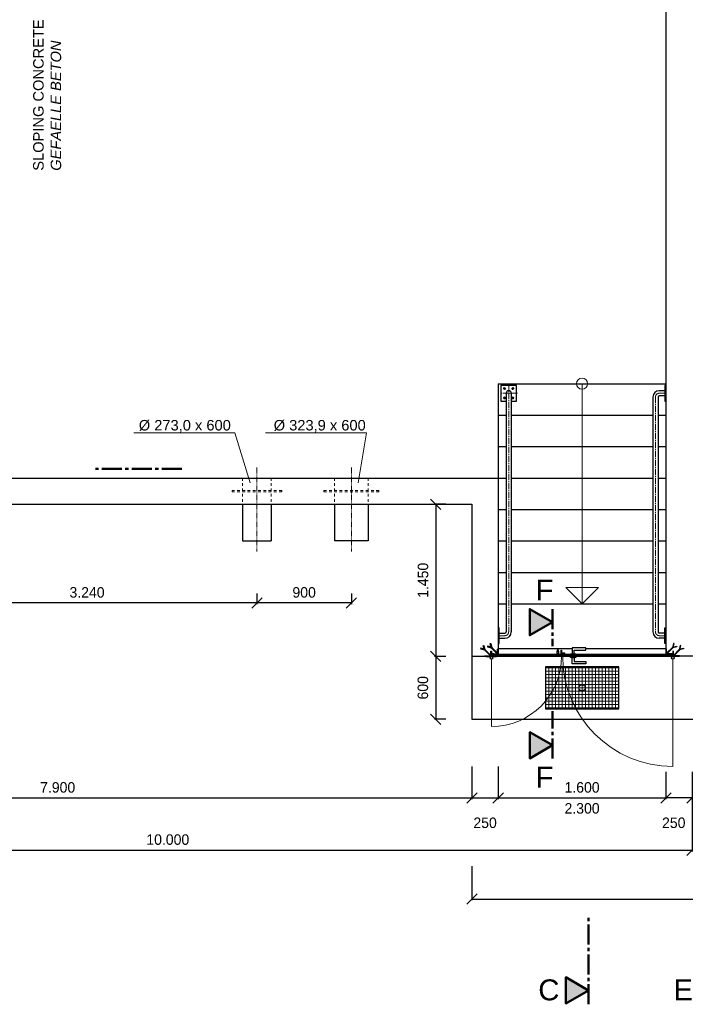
# Model space of a CAD drawing. Header units: millimetres. Extents: x -2065 to 128713, y -54195 to 32418.
# Tile 43 of 61: x 73336 to 79682, y -54195 to -44805. Entities that reach past the tile are written whole.
import ezdxf

# ---------------------------------------------------------------- set-up
doc = ezdxf.new("R2010")
doc.units = ezdxf.units.MM
doc.linetypes.add('JIS_02_1.0', pattern=[2, 1, -1])
doc.linetypes.add('MITTE2', pattern=[28.575, 19.05, -3.175, 3.175, -3.175])
doc.layers.add('Bemaßung', color=7, linetype='Continuous', lineweight=9)
for name, color, linetype in [('Beschriftung', 7, 'Continuous'), ('P-MU150AUSL', 7, 'Continuous'), ('P-MU200AUSL', 7, 'Continuous'), ('POL_Bema', 7, 'Continuous')]:
    doc.layers.add(name, color=color, linetype=linetype)
doc.styles.add('LBB3.5M1000', font='isocp.shx', dxfattribs={"height": 3.5})
doc.dimstyles.new('DIN', dxfattribs={"dimtxt": 2.5, "dimasz": 2.5, "dimexe": 1.25, "dimexo": 0.625, "dimtad": 1, "dimtih": 1, "dimdec": 4, "dimdsep": 46, "dimlunit": 6, "dimtxsty": 'Standard', "dimcen": 2.5, "dimadec": 0, "dimazin": 0, "dimtfac": 1, "dimtdec": 4, "dimtmove": 0, "dimatfit": 3, "dimfxl": 0, "dimtvp": 1, "dimtolj": 1, "dimtzin": 0, "dimarcsym": 0})
pattern_1 = [(315, (80493.7387, -46399.544), (2.245064, 2.245064), [])]
pattern_2 = [(45, (80493.7387, -46399.544), (-2.245064, 2.245064), [])]
pattern_3 = [(135, (63026.2841, -50191.8447), (-1.12253202, -1.12253202), [])]
pattern_4 = [(135, (66847.509, -49426.8512), (-2.245064, -2.245064), [])]

# ---------------------------------------------------------------- blocks, each defined once
blk = doc.blocks.new('_Oblique')
at = {"layer": 'POL_Bema', "color": 0, "lineweight": -2}
blk.add_line((-0.5, -0.5), (0.5, 0.5), dxfattribs=at)
blk = doc.blocks.new('*D428')
at = {"layer": 'Bemaßung', "color": 0, "lineweight": -2, "transparency": 16777216}
for p, q in [((72357.5, -50276.9), (72357.5, -50380)), ((75597.5, -50276.9), (75597.5, -50380)), ((75597.5, -50367.5), (72357.5, -50367.5))]:
    blk.add_line(p, q, dxfattribs=at)
at = {"layer": 'DEFPOINTS', "color": 0, "transparency": 16777216}
for p in [(72357.5, -49426.9), (75597.5, -49426.9), (72357.5, -50367.5)]:
    blk.add_point(p, dxfattribs=at)
at = {"layer": 'Bemaßung', "color": 0, "lineweight": -2, "transparency": 16777216, "xscale": 100, "yscale": 100, "zscale": 100, "rotation": 180}
blk.add_blockref('_Oblique', (72357.5, -50367.5), dxfattribs=at)
at = {"layer": 'Bemaßung', "color": 0, "lineweight": -2, "transparency": 16777216, "xscale": 100, "yscale": 100, "zscale": 100}
blk.add_blockref('_Oblique', (75597.5, -50367.5), dxfattribs=at)
at = {"layer": 'Bemaßung', "color": 0, "transparency": 16777216, "insert": (73977.5, -50267.5), "char_height": 100, "attachment_point": 5}
blk.add_mtext('\\A1;3.240', dxfattribs=at)
blk = doc.blocks.new('*D429')
at = {"layer": 'Bemaßung', "color": 0, "lineweight": -2, "transparency": 16777216}
for p, q in [((75597.5, -50276.9), (75597.5, -50380)), ((76497.5, -50276.9), (76497.5, -50380)), ((76497.5, -50367.5), (75597.5, -50367.5))]:
    blk.add_line(p, q, dxfattribs=at)
at = {"layer": 'DEFPOINTS', "color": 0, "transparency": 16777216}
for p in [(75597.5, -49426.9), (76497.5, -49426.9), (75597.5, -50367.5)]:
    blk.add_point(p, dxfattribs=at)
at = {"layer": 'Bemaßung', "color": 0, "lineweight": -2, "transparency": 16777216, "xscale": 100, "yscale": 100, "zscale": 100, "rotation": 180}
blk.add_blockref('_Oblique', (75597.5, -50367.5), dxfattribs=at)
at = {"layer": 'Bemaßung', "color": 0, "lineweight": -2, "transparency": 16777216, "xscale": 100, "yscale": 100, "zscale": 100}
blk.add_blockref('_Oblique', (76497.5, -50367.5), dxfattribs=at)
at = {"layer": 'Bemaßung', "color": 0, "transparency": 16777216, "insert": (76047.5, -50267.5), "char_height": 100, "attachment_point": 5}
blk.add_mtext('\\A1;900', dxfattribs=at)
blk = doc.blocks.new('*D473')
at = {"layer": 'Bemaßung', "color": 0, "lineweight": -2, "transparency": 16777216}
for p, q in [((69747.5, -51926.9), (69747.5, -52239.8)), ((77647.5, -51926.9), (77647.5, -52239.8)), ((69747.5, -52227.3), (77647.5, -52227.3))]:
    blk.add_line(p, q, dxfattribs=at)
at = {"layer": 'DEFPOINTS', "color": 0, "transparency": 16777216}
for p in [(69747.5, -49426.9), (77647.5, -49426.9), (77647.5, -52227.3)]:
    blk.add_point(p, dxfattribs=at)
at = {"layer": 'Bemaßung', "color": 0, "lineweight": -2, "transparency": 16777216, "xscale": 100, "yscale": 100, "zscale": 100, "rotation": 180}
blk.add_blockref('_Oblique', (69747.5, -52227.3), dxfattribs=at)
at = {"layer": 'Bemaßung', "color": 0, "lineweight": -2, "transparency": 16777216, "xscale": 100, "yscale": 100, "zscale": 100}
blk.add_blockref('_Oblique', (77647.5, -52227.3), dxfattribs=at)
at = {"layer": 'Bemaßung', "color": 0, "transparency": 16777216, "insert": (73697.5, -52127.3), "char_height": 100, "attachment_point": 5}
blk.add_mtext('\\A1;7.900', dxfattribs=at)
blk = doc.blocks.new('*D443')
at = {"layer": 'Bemaßung', "color": 0, "lineweight": -2, "transparency": 16777216}
for p, q in [((77647.5, -51926.9), (77647.5, -52239.8)), ((77897.5, -51926.9), (77897.5, -52239.8)), ((77647.5, -52227.3), (77897.5, -52227.3))]:
    blk.add_line(p, q, dxfattribs=at)
at = {"layer": 'DEFPOINTS', "color": 0, "transparency": 16777216}
for p in [(77647.5, -49426.9), (77897.5, -49426.9), (77897.5, -52227.3)]:
    blk.add_point(p, dxfattribs=at)
at = {"layer": 'Bemaßung', "color": 0, "lineweight": -2, "transparency": 16777216, "xscale": 100, "yscale": 100, "zscale": 100, "rotation": 180}
blk.add_blockref('_Oblique', (77647.5, -52227.3), dxfattribs=at)
at = {"layer": 'Bemaßung', "color": 0, "lineweight": -2, "transparency": 16777216, "xscale": 100, "yscale": 100, "zscale": 100}
blk.add_blockref('_Oblique', (77897.5, -52227.3), dxfattribs=at)
at = {"layer": 'Bemaßung', "color": 0, "transparency": 16777216, "insert": (77772.5, -52464.8), "char_height": 100, "attachment_point": 5}
blk.add_mtext('\\A1;250', dxfattribs=at)
blk = doc.blocks.new('*D444')
at = {"layer": 'Bemaßung', "color": 0, "lineweight": -2, "transparency": 16777216}
for p, q in [((77897.5, -51976.9), (77897.5, -52239.8)), ((79497.5, -51976.9), (79497.5, -52239.8)), ((77897.5, -52227.3), (79497.5, -52227.3))]:
    blk.add_line(p, q, dxfattribs=at)
at = {"layer": 'DEFPOINTS', "color": 0, "transparency": 16777216}
for p in [(77897.5, -50876.9), (79497.5, -50876.9), (79497.5, -52227.3)]:
    blk.add_point(p, dxfattribs=at)
at = {"layer": 'Bemaßung', "color": 0, "lineweight": -2, "transparency": 16777216, "xscale": 100, "yscale": 100, "zscale": 100, "rotation": 180}
blk.add_blockref('_Oblique', (77897.5, -52227.3), dxfattribs=at)
at = {"layer": 'Bemaßung', "color": 0, "lineweight": -2, "transparency": 16777216, "xscale": 100, "yscale": 100, "zscale": 100}
blk.add_blockref('_Oblique', (79497.5, -52227.3), dxfattribs=at)
at = {"layer": 'Bemaßung', "color": 0, "transparency": 16777216, "char_height": 100, "attachment_point": 5}
for s, insert in [('\\A1;1.600', (78697.5, -52127.3)), ('\\A1;2.300', (78697.5, -52327.3))]:
    blk.add_mtext(s, dxfattribs=dict(at, insert=insert))
blk = doc.blocks.new('*D445')
at = {"layer": 'Bemaßung', "color": 0, "lineweight": -2, "transparency": 16777216}
for p, q in [((79497.5, -51976.9), (79497.5, -52239.8)), ((79747.5, -51976.9), (79747.5, -52239.8)), ((79747.5, -52227.3), (79497.5, -52227.3))]:
    blk.add_line(p, q, dxfattribs=at)
at = {"layer": 'DEFPOINTS', "color": 0, "transparency": 16777216}
for p in [(79497.5, -50876.9), (79747.5, -50876.9), (79497.5, -52227.3)]:
    blk.add_point(p, dxfattribs=at)
at = {"layer": 'Bemaßung', "color": 0, "lineweight": -2, "transparency": 16777216, "xscale": 100, "yscale": 100, "zscale": 100, "rotation": 180}
blk.add_blockref('_Oblique', (79497.5, -52227.3), dxfattribs=at)
at = {"layer": 'Bemaßung', "color": 0, "lineweight": -2, "transparency": 16777216, "xscale": 100, "yscale": 100, "zscale": 100}
blk.add_blockref('_Oblique', (79747.5, -52227.3), dxfattribs=at)
at = {"layer": 'Bemaßung', "color": 0, "transparency": 16777216, "insert": (79571.5, -52464.8), "char_height": 100, "attachment_point": 5}
blk.add_mtext('\\A1;250', dxfattribs=at)
blk = doc.blocks.new('*D446')
at = {"layer": 'Bemaßung', "color": 0, "lineweight": -2, "transparency": 16777216}
for p, q in [((69747.5, -50626.9), (69747.5, -52737.5)), ((79747.5, -52076.9), (79747.5, -52737.5)), ((69747.5, -52725), (79747.5, -52725))]:
    blk.add_line(p, q, dxfattribs=at)
at = {"layer": 'DEFPOINTS', "color": 0, "transparency": 16777216}
for p in [(69747.5, -49426.9), (79747.5, -50876.9), (79747.5, -52725)]:
    blk.add_point(p, dxfattribs=at)
at = {"layer": 'Bemaßung', "color": 0, "lineweight": -2, "transparency": 16777216, "xscale": 100, "yscale": 100, "zscale": 100, "rotation": 180}
blk.add_blockref('_Oblique', (69747.5, -52725), dxfattribs=at)
at = {"layer": 'Bemaßung', "color": 0, "lineweight": -2, "transparency": 16777216, "xscale": 100, "yscale": 100, "zscale": 100}
blk.add_blockref('_Oblique', (79747.5, -52725), dxfattribs=at)
at = {"layer": 'Bemaßung', "color": 0, "transparency": 16777216, "insert": (74747.5, -52625), "char_height": 100, "attachment_point": 5}
blk.add_mtext('\\A1;10.000', dxfattribs=at)
blk = doc.blocks.new('*D458')
at = {"layer": 'Bemaßung', "color": 0, "lineweight": -2, "transparency": 16777216}
for p, q in [((77647.5, -52876.9), (77647.5, -53203.7)), ((84997.5, -52876.9), (84997.5, -53203.7)), ((77647.5, -53191.2), (84997.5, -53191.2))]:
    blk.add_line(p, q, dxfattribs=at)
at = {"layer": 'DEFPOINTS', "color": 0, "transparency": 16777216}
for p in [(77647.5, -51176.9), (84997.5, -51176.9), (84997.5, -53191.2)]:
    blk.add_point(p, dxfattribs=at)
at = {"layer": 'Bemaßung', "color": 0, "lineweight": -2, "transparency": 16777216, "xscale": 100, "yscale": 100, "zscale": 100, "rotation": 180}
blk.add_blockref('_Oblique', (77647.5, -53191.2), dxfattribs=at)
at = {"layer": 'Bemaßung', "color": 0, "lineweight": -2, "transparency": 16777216, "xscale": 100, "yscale": 100, "zscale": 100}
blk.add_blockref('_Oblique', (84997.5, -53191.2), dxfattribs=at)
at = {"layer": 'Bemaßung', "color": 0, "transparency": 16777216, "insert": (81322.5, -53091.2), "char_height": 100, "attachment_point": 5}
blk.add_mtext('\\A1;7.350', dxfattribs=at)
blk = doc.blocks.new('*D477')
at = {"layer": 'Bemaßung', "color": 0, "lineweight": -2, "transparency": 16777216}
for p, q in [((77397.5, -50876.9), (77289.7, -50876.9)), ((77302.2, -50876.9), (77302.2, -51476.9)), ((77397.5, -51476.9), (77289.7, -51476.9))]:
    blk.add_line(p, q, dxfattribs=at)
at = {"layer": 'DEFPOINTS', "color": 0, "transparency": 16777216}
for p in [(77647.5, -50876.9), (77302.2, -51476.9), (77647.5, -51476.9)]:
    blk.add_point(p, dxfattribs=at)
at = {"layer": 'Bemaßung', "color": 0, "lineweight": -2, "transparency": 16777216, "xscale": 100, "yscale": 100, "zscale": 100}
for p, rotation in [((77302.2, -50876.9), 90), ((77302.2, -51476.9), 270)]:
    blk.add_blockref('_Oblique', p, dxfattribs=dict(at, rotation=rotation))
at = {"layer": 'Bemaßung', "color": 0, "transparency": 16777216, "insert": (77180, -51176.9), "char_height": 100, "attachment_point": 5, "rotation": 90}
blk.add_mtext('\\A1;600', dxfattribs=at)
blk = doc.blocks.new('*D478')
at = {"layer": 'Bemaßung', "color": 0, "lineweight": -2, "transparency": 16777216}
for p, q in [((77397.5, -49426.9), (77289.7, -49426.9)), ((77302.2, -49426.9), (77302.2, -50876.9)), ((77397.5, -50876.9), (77289.7, -50876.9))]:
    blk.add_line(p, q, dxfattribs=at)
at = {"layer": 'DEFPOINTS', "color": 0, "transparency": 16777216}
for p in [(77647.5, -49426.9), (77302.2, -50876.9), (77647.5, -50876.9)]:
    blk.add_point(p, dxfattribs=at)
at = {"layer": 'Bemaßung', "color": 0, "lineweight": -2, "transparency": 16777216, "xscale": 100, "yscale": 100, "zscale": 100}
for p, rotation in [((77302.2, -49426.9), 90), ((77302.2, -50876.9), 270)]:
    blk.add_blockref('_Oblique', p, dxfattribs=dict(at, rotation=rotation))
at = {"layer": 'Bemaßung', "color": 0, "transparency": 16777216, "insert": (77181.4, -50151.9), "char_height": 100, "attachment_point": 5, "rotation": 90}
blk.add_mtext('\\A1;1.450', dxfattribs=at)

msp = doc.modelspace()

# ---------------------------------------------------------------- hatches: boundary and pattern name
h = msp.add_hatch(color=256)
h.dxf.hatch_style = 1
h.paths.add_polyline_path([(78414.86266, -50550.72094), (78198.45808, -50425.7797), (78198.45808, -50675.66219)])
at = {"lineweight": 5}
h = msp.add_hatch(dxfattribs=at)
h.set_pattern_fill('ANSI31', color=256, angle=-90)
h.set_pattern_definition(pattern_1)
edge = h.paths.add_edge_path()
edge.add_line((77832.50897, -50826.85122), (77832.50897, -50876.85122))
edge.add_line((77832.50897, -50876.85122), (77767.50897, -50876.85122))
edge.add_line((77767.50897, -50876.85122), (77767.50897, -50874.35122))
edge.add_arc((77770.00897, -50874.35122), 2.5, -270, -180, ccw=False)
edge.add_line((77770.00897, -50871.85122), (77822.50897, -50871.85122))
edge.add_arc((77822.50897, -50866.85122), 5, -90, 0)
edge.add_line((77827.50897, -50866.85122), (77827.50897, -50829.35122))
edge.add_arc((77830.00897, -50829.35122), 2.5, -270, -180, ccw=False)
edge.add_line((77830.00897, -50826.85122), (77832.50897, -50826.85122))
h = msp.add_hatch(dxfattribs=at)
h.set_pattern_fill('ANSI31', color=256)
h.set_pattern_definition(pattern_2)
edge = h.paths.add_edge_path()
edge.add_line((77897.50897, -50806.85122), (77897.50897, -50856.85122))
edge.add_line((77897.50897, -50856.85122), (77832.50897, -50856.85122))
edge.add_line((77832.50897, -50856.85122), (77832.50897, -50854.35122))
edge.add_arc((77835.00897, -50854.35122), 2.5, -270, -180, ccw=False)
edge.add_line((77835.00897, -50851.85122), (77887.50897, -50851.85122))
edge.add_arc((77887.50897, -50846.85122), 5, -90, 0)
edge.add_line((77892.50897, -50846.85122), (77892.50897, -50809.35122))
edge.add_arc((77895.00897, -50809.35122), 2.5, -270, -180, ccw=False)
edge.add_line((77895.00897, -50806.85122), (77897.50897, -50806.85122))
h = msp.add_hatch(dxfattribs=at)
h.set_pattern_fill('ANSI31', color=256, scale=0.5, angle=90)
h.set_pattern_definition(pattern_3)
h.paths.add_polyline_path([(77832.50897, -50862.85122), (77852.50897, -50862.85122), (77852.50897, -50860.85122), (77832.50897, -50860.85122)])
h = msp.add_hatch(dxfattribs=at)
h.set_pattern_fill('ANSI31', color=256, angle=90)
h.set_pattern_definition(pattern_4)
h.paths.add_polyline_path([(78502.50897, -50866.85122), (77842.50897, -50866.85122), (77842.50897, -50876.85122), (78502.50897, -50876.85122)])
h = msp.add_hatch(dxfattribs=at)
h.set_pattern_fill('ANSI31', color=256)
h.set_pattern_definition([(45, (66847.509, -49426.8512), (-2.245064, 2.245064), [])])
edge = h.paths.add_edge_path()
edge.add_line((78502.50897, -50816.85122), (78502.50897, -50866.85122))
edge.add_line((78502.50897, -50866.85122), (78437.50897, -50866.85122))
edge.add_line((78437.50897, -50866.85122), (78437.50897, -50864.35122))
edge.add_arc((78440.00897, -50864.35122), 2.5, -270, -180, ccw=False)
edge.add_line((78440.00897, -50861.85122), (78492.50897, -50861.85122))
edge.add_arc((78492.50897, -50856.85122), 5, -90, 0)
edge.add_line((78497.50897, -50856.85122), (78497.50897, -50819.35122))
edge.add_arc((78500.00897, -50819.35122), 2.5, -270, -180, ccw=False)
edge.add_line((78500.00897, -50816.85122), (78502.50897, -50816.85122))
h = msp.add_hatch(dxfattribs=at)
h.set_pattern_fill('ANSI31', color=256, angle=90)
h.set_pattern_definition(pattern_4)
h.paths.add_polyline_path([(78461.25897, -50826.85122), (78471.25897, -50826.85122), (78471.25897, -50816.85122), (78461.25897, -50816.85122)])
h = msp.add_hatch(dxfattribs=at)
h.set_pattern_fill('ANSI31', color=256, angle=90)
h.set_pattern_definition(pattern_4)
h.paths.add_polyline_path([(78502.50897, -50856.85122), (78532.50897, -50856.85122), (78532.50897, -50846.85122), (78502.50897, -50846.85122)])
h = msp.add_hatch(dxfattribs=at)
h.set_pattern_fill('ANSI31', color=256, scale=0.5, angle=90)
h.set_pattern_definition([(135, (63696.2841, -50191.8447), (-1.12253202, -1.12253202), [])])
h.paths.add_polyline_path([(78502.50897, -50862.85122), (78522.50897, -50862.85122), (78522.50897, -50860.85122), (78502.50897, -50860.85122)])
h = msp.add_hatch(dxfattribs=at)
h.set_pattern_fill('ANSI31', color=256)
h.set_pattern_definition([(45, (62951.284, -50191.8447), (-2.245064, 2.245064), [])])
h.paths.add_polyline_path([(78512.50897, -50876.85122), (79552.50897, -50876.85122), (79552.50897, -50866.85122), (78512.50897, -50866.85122)])
h = msp.add_hatch(dxfattribs=at)
h.set_pattern_fill('ANSI31', color=256)
h.set_pattern_definition(pattern_2)
edge = h.paths.add_edge_path()
edge.add_line((79497.50897, -50806.85122), (79497.50897, -50856.85122))
edge.add_line((79497.50897, -50856.85122), (79562.50897, -50856.85122))
edge.add_line((79562.50897, -50856.85122), (79562.50897, -50854.35122))
edge.add_arc((79560.00897, -50854.35122), 2.5, 720, 810)
edge.add_line((79560.00897, -50851.85122), (79507.50897, -50851.85122))
edge.add_arc((79507.50897, -50846.85122), 5, 540, 630, ccw=False)
edge.add_line((79502.50897, -50846.85122), (79502.50897, -50809.35122))
edge.add_arc((79500.00897, -50809.35122), 2.5, 720, 810)
edge.add_line((79500.00897, -50806.85122), (79497.50897, -50806.85122))
h = msp.add_hatch(dxfattribs=at)
h.set_pattern_fill('ANSI31', color=256, scale=0.5, angle=90)
h.set_pattern_definition(pattern_3)
h.paths.add_polyline_path([(79562.50897, -50862.85122), (79542.50897, -50862.85122), (79542.50897, -50860.85122), (79562.50897, -50860.85122)])
h = msp.add_hatch(dxfattribs=at)
h.set_pattern_fill('ANSI31', color=256, angle=-90)
h.set_pattern_definition(pattern_1)
edge = h.paths.add_edge_path()
edge.add_line((79562.50897, -50826.85122), (79562.50897, -50876.85122))
edge.add_line((79562.50897, -50876.85122), (79627.50897, -50876.85122))
edge.add_line((79627.50897, -50876.85122), (79627.50897, -50874.35122))
edge.add_arc((79625.00897, -50874.35122), 2.5, 720, 810)
edge.add_line((79625.00897, -50871.85122), (79572.50897, -50871.85122))
edge.add_arc((79572.50897, -50866.85122), 5, 540, 630, ccw=False)
edge.add_line((79567.50897, -50866.85122), (79567.50897, -50829.35122))
edge.add_arc((79565.00897, -50829.35122), 2.5, 720, 810)
edge.add_line((79565.00897, -50826.85122), (79562.50897, -50826.85122))
at = {"lineweight": 13}
h = msp.add_hatch(dxfattribs=at)
h.set_pattern_fill('ANSI37', color=256, scale=10, angle=45)
h.set_pattern_definition([(90, (78697.51, -51176.85), (-31.75, 5e-15), []), (180, (78697.51, -51176.85), (-5e-15, -31.75), [])])
h.paths.add_polyline_path([(78347.50897, -51376.85122), (79047.50897, -51376.85122), (79047.50897, -50976.85122), (78347.50897, -50976.85122)])
h = msp.add_hatch(color=256)
h.dxf.hatch_style = 1
h.paths.add_polyline_path([(78414.86266, -51725.03474), (78198.45808, -51849.97599), (78198.45808, -51600.09349)])
h = msp.add_hatch(color=256)
h.dxf.hatch_style = 1
h.paths.add_polyline_path([(78758.79504, -54062.47458), (78542.39046, -54187.41583), (78542.39046, -53937.53334)])

# ---------------------------------------------------------------- linework, layer by layer
for p, q in [((79497.50897, -38926.85122), (79497.50897, -50856.85122)), ((77897.50897, -48276.85122), (77897.50897, -50856.85122)), ((77897.50897, -48276.85122), (79497.50897, -48276.85122)), ((79487.50897, -48343.37122), (79433.73397, -48343.37122)), ((77973.35897, -48367.52122), (77973.35897, -50643.57622)), ((78021.6589, -48367.52122), (78021.6589, -50643.57622)), ((79373.35904, -48403.74615), (79373.35904, -50643.57622)), ((79421.65888, -48403.74618), (79421.65897, -50643.57622)), ((79487.50897, -48391.67115), (79433.73397, -48391.67115)), ((77897.50897, -48576.85122), (77973.35897, -48576.85122)), ((78021.6589, -48576.85122), (79373.35904, -48576.85122)), ((79421.65889, -48576.85122), (79497.50897, -48576.85122)), ((77897.50897, -48876.85122), (77973.35897, -48876.85122)), ((78021.6589, -48876.85122), (79373.35904, -48876.85122)), ((79421.6589, -48876.85122), (79497.50897, -48876.85122)), ((69997.50897, -49176.85122), (77897.50897, -49176.85122)), ((77897.50897, -49176.85122), (77973.35897, -49176.85122)), ((78021.6589, -49176.85122), (79373.35904, -49176.85122)), ((79421.65891, -49176.85122), (79497.50897, -49176.85122)), ((69747.50897, -49426.85122), (77647.50897, -49426.85122)), ((77647.50897, -49426.85122), (77647.50897, -50876.85122)), ((77897.50897, -49476.85122), (77973.35897, -49476.85122)), ((78021.6589, -49476.85122), (79373.35904, -49476.85122)), ((79421.65893, -49476.85122), (79497.50897, -49476.85122)), ((77897.50897, -49776.85122), (77973.35897, -49776.85122)), ((78021.6589, -49776.85122), (79373.35904, -49776.85122)), ((79421.65894, -49776.85122), (79497.50897, -49776.85122)), ((77897.50897, -50076.85122), (77973.35897, -50076.85122)), ((78021.6589, -50076.85122), (79373.35904, -50076.85122)), ((79421.65895, -50076.85122), (79497.50897, -50076.85122)), ((77897.50897, -50376.85122), (77973.35897, -50376.85122)), ((78021.6589, -50376.85122), (79373.35904, -50376.85122)), ((79421.65896, -50376.85122), (79497.50897, -50376.85122)), ((77907.50897, -50655.65122), (77961.28397, -50655.65122)), ((77907.50897, -50703.95115), (77961.28397, -50703.95115)), ((79487.50897, -50655.65122), (79433.73397, -50655.65122)), ((79487.50897, -50703.95115), (79433.73397, -50703.95115)), ((77647.50897, -50876.85122), (77897.50897, -50876.85122)), ((77647.50897, -50876.85122), (77647.50897, -51476.85122)), ((78602.50897, -50806.85122), (77897.50897, -50806.85122)), ((77897.50897, -50856.85122), (78460.25897, -50856.85122)), ((77897.50897, -50876.85122), (79497.50897, -50876.85122)), ((78460.25897, -50848.85122), (78460.25897, -50861.85122)), ((78460.25897, -50848.85122), (78472.25897, -50848.85122)), ((78461.25897, -50848.85122), (78461.25897, -50826.85122)), ((78461.25897, -50849.85122), (78461.25897, -50861.85122)), ((78471.25897, -50826.85122), (78471.25897, -50848.85122)), ((78471.25897, -50849.85122), (78471.25897, -50861.85122)), ((78472.25897, -50848.85122), (78472.25897, -50861.85122)), ((78472.25897, -50856.85122), (78497.50897, -50856.85122)), ((78532.50897, -50856.85122), (78587.50897, -50856.85122)), ((78602.50897, -50856.85122), (79497.50897, -50856.85122)), ((79497.50897, -50806.85122), (78732.50897, -50806.85122)), ((84997.50897, -50876.85122), (79627.50897, -50876.85122)), ((77647.50897, -51476.85122), (82102.50897, -51476.85122))]:
    msp.add_line(p, q)
at = {"linetype": 'MITTE2', "lineweight": 18, "ltscale": 3}
for p, q in [((77997.50897, -48281.83146), (77997.5089, -50643.57622)), ((78083.19873, -48367.52122), (77911.81921, -48367.52122)), ((79397.50904, -48403.74615), (79397.50904, -50643.57622)), ((79487.50897, -48367.52122), (79433.73397, -48367.52122)), ((75597.50897, -49076.85122), (75597.50897, -49876.85122)), ((76497.50897, -49076.85122), (76497.50897, -49876.85122)), ((77907.50897, -50679.80115), (77961.28397, -50679.80115)), ((79487.50897, -50679.80115), (79433.73397, -50679.80115))]:
    msp.add_line(p, q, dxfattribs=at)
at = {"color": 251, "lineweight": 5}
for p, q in [((78697.50897, -48276.85122), (78697.50897, -50376.85122)), ((78697.50897, -50376.85122), (78542.4599, -50221.80215)), ((78542.4599, -50221.80215), (78697.50897, -50221.80215)), ((78697.50897, -50376.85122), (78852.55804, -50221.80215)), ((78852.55804, -50221.80215), (78697.50897, -50221.80215)), ((77832.50897, -50903.85122), (77832.50897, -51546.85122)), ((79562.50897, -50903.85122), (79562.50897, -51926.85122))]:
    msp.add_line(p, q, dxfattribs=at)
at = {"linetype": 'MITTE2', "lineweight": 50, "ltscale": 10}
for p, q in [((74882.20434, -49087.7034), (74026.4959, -49087.7034)), ((78414.86266, -50425.7797), (78414.86266, -50780.05799)), ((78414.86266, -51849.97599), (78414.86266, -51398.42752)), ((78758.79504, -54195.49965), (78758.79504, -53339.79122))]:
    msp.add_line(p, q, dxfattribs=at)
at = {"linetype": 'JIS_02_1.0', "lineweight": 18, "ltscale": 25}
for p, q in [((75461.00897, -49176.85122), (75461.00897, -49426.85122)), ((75734.00897, -49176.85122), (75734.00897, -49426.85122)), ((76335.55897, -49176.85122), (76335.55897, -49426.85122)), ((76659.45897, -49176.85122), (76659.45897, -49426.85122)), ((75834.00897, -49296.85122), (75361.00897, -49296.85122)), ((75361.00897, -49306.85122), (75361.00897, -49296.85122)), ((75834.00897, -49306.85122), (75834.00897, -49296.85122)), ((76235.55897, -49296.85122), (76759.45897, -49296.85122)), ((76235.55897, -49296.85122), (76235.55897, -49306.85122)), ((76759.45897, -49296.85122), (76759.45897, -49306.85122)), ((75834.00897, -49306.85122), (75361.00897, -49306.85122)), ((76235.55897, -49306.85122), (76759.45897, -49306.85122))]:
    msp.add_line(p, q, dxfattribs=at)
at = {"lineweight": 50}
for p, q in [((77842.50897, -50862.9086), (77852.50897, -50862.9086)), ((77852.50897, -50860.70612), (77852.50897, -50856.91351)), ((78512.50897, -50862.9086), (78522.50897, -50862.9086)), ((78522.50897, -50860.70612), (78522.50897, -50856.91351)), ((79542.50897, -50860.70612), (79542.50897, -50856.91351)), ((79552.50897, -50862.9086), (79542.50897, -50862.9086))]:
    msp.add_line(p, q, dxfattribs=at)
for points in [[(78021.6589, -48442.52122), (78072.50897, -48442.52122), (78072.50897, -48292.52122), (77922.50897, -48292.52122), (77922.50897, -48442.52122), (77973.35897, -48442.52122)], [(77764.52622, -50808.86847), (77730.90828, -50799.86057), (77729.35537, -50805.65612), (77767.21594, -50815.80083)], [(77766.07913, -50814.66402), (77755.51832, -50775.25053), (77761.31387, -50773.69762), (77771.45858, -50811.55819)], [(77829.52622, -50788.86847), (77795.90828, -50779.86057), (77794.35537, -50785.65612), (77832.21594, -50795.80083)], [(77831.07913, -50794.66402), (77820.51832, -50755.25053), (77826.31387, -50753.69762), (77836.45858, -50791.55819)], [(77831.07913, -50794.66402), (77888.21608, -50851.80097), (77892.45872, -50847.55833), (77836.45858, -50791.55819)], [(78622.50897, -50796.85122), (78602.50897, -50796.85122), (78602.50897, -50856.85122), (78622.50897, -50856.85122), (78622.50897, -50816.85122), (78732.50897, -50816.85122), (78732.50897, -50796.85122), (78602.50897, -50796.85122), (78602.50897, -50816.85122)], [(79563.93881, -50794.66402), (79506.80186, -50851.80097), (79502.55922, -50847.55833), (79558.55936, -50791.55819)], [(79563.93881, -50794.66402), (79574.49963, -50755.25053), (79568.70407, -50753.69762), (79558.55936, -50791.55819)], [(79565.49173, -50788.86847), (79599.10966, -50779.86057), (79600.66258, -50785.65612), (79562.802, -50795.80083)], [(79628.93881, -50814.66402), (79639.49963, -50775.25053), (79633.70407, -50773.69762), (79623.55936, -50811.55819)], [(79630.49173, -50808.86847), (79664.10966, -50799.86057), (79665.66258, -50805.65612), (79627.802, -50815.80083)], [(77766.07913, -50814.66402), (77823.21608, -50871.80097), (77827.45872, -50867.55833), (77771.45858, -50811.55819)], [(78622.50897, -50946.85122), (78602.50897, -50946.85122), (78602.50897, -50886.85122), (78622.50897, -50886.85122), (78622.50897, -50926.85122), (78732.50897, -50926.85122), (78732.50897, -50946.85122), (78602.50897, -50946.85122), (78602.50897, -50926.85122)], [(79628.93881, -50814.66402), (79571.80186, -50871.80097), (79567.55922, -50867.55833), (79623.55936, -50811.55819)]]:
    msp.add_lwpolyline(points)
at = {"lineweight": 5}
for points in [[(77966.74658, -48322.52122), (77961.95897, -48314.8136), (77952.89017, -48314.52122), (77948.27137, -48322.52122), (77953.05897, -48330.22885), (77962.12777, -48330.52122)], [(78028.27137, -48322.52122), (78033.05897, -48314.8136), (78042.12777, -48314.52122), (78046.74658, -48322.52122), (78041.95897, -48330.22885), (78032.89017, -48330.52122)], [(77966.74658, -48412.52122), (77961.95897, -48420.22885), (77952.89017, -48420.52122), (77948.27137, -48412.52122), (77953.05897, -48404.8136), (77962.12777, -48404.52122)], [(78028.27137, -48412.52122), (78033.05897, -48420.22885), (78042.12777, -48420.52122), (78046.74658, -48412.52122), (78041.95897, -48404.8136), (78032.89017, -48404.52122)]]:
    msp.add_lwpolyline(points, close=True, dxfattribs=at)
for points in [[(79497.50897, -48292.52122), (79487.50897, -48292.52122), (79487.50897, -48442.52122), (79497.50897, -48442.52122)], [(77897.50897, -50754.80115), (77907.50897, -50754.80115), (77907.50897, -50604.80115), (77897.50897, -50604.80115)], [(79497.50897, -50754.80115), (79487.50897, -50754.80115), (79487.50897, -50604.80115), (79497.50897, -50604.80115)], [(77782.50897, -50878.85122), (77832.50897, -50878.85122), (77832.50897, -50876.85122), (77782.50897, -50876.85122)], [(77832.50897, -50862.85122), (77852.50897, -50862.85122), (77852.50897, -50860.85122), (77832.50897, -50860.85122)], [(77832.50897, -50878.85122), (77882.50897, -50878.85122), (77882.50897, -50876.85122), (77832.50897, -50876.85122)], [(78502.50897, -50866.85122), (77842.50897, -50866.85122), (77842.50897, -50876.85122), (78502.50897, -50876.85122)], [(78461.25897, -50826.85122), (78471.25897, -50826.85122), (78471.25897, -50816.85122), (78461.25897, -50816.85122)], [(78461.25897, -50859.85122), (78471.25897, -50859.85122), (78471.25897, -50849.85122), (78461.25897, -50849.85122)], [(78502.50897, -50856.85122), (78532.50897, -50856.85122), (78532.50897, -50846.85122), (78502.50897, -50846.85122)], [(78502.50897, -50862.85122), (78522.50897, -50862.85122), (78522.50897, -50860.85122), (78502.50897, -50860.85122)], [(78512.50897, -50876.85122), (79552.50897, -50876.85122), (79552.50897, -50866.85122), (78512.50897, -50866.85122)], [(78587.50897, -50866.85122), (78637.50897, -50866.85122), (78637.50897, -50856.85122), (78587.50897, -50856.85122)], [(78587.50897, -50876.85122), (78637.50897, -50876.85122), (78637.50897, -50886.85122), (78587.50897, -50886.85122)], [(79562.50897, -50878.85122), (79512.50897, -50878.85122), (79512.50897, -50876.85122), (79562.50897, -50876.85122)], [(79562.50897, -50862.85122), (79542.50897, -50862.85122), (79542.50897, -50860.85122), (79562.50897, -50860.85122)], [(79612.50897, -50878.85122), (79562.50897, -50878.85122), (79562.50897, -50876.85122), (79612.50897, -50876.85122)], [(78347.50897, -51376.85122), (79047.50897, -51376.85122), (79047.50897, -50976.85122), (78347.50897, -50976.85122)]]:
    msp.add_lwpolyline(points, close=True)
at = {"lineweight": 50}
for points in [[(78414.86266, -50550.72094), (78198.45808, -50425.7797), (78198.45808, -50675.66219)], [(78414.86266, -51725.03474), (78198.45808, -51849.97599), (78198.45808, -51600.09349)], [(78758.79504, -54062.47458), (78542.39046, -54187.41583), (78542.39046, -53937.53334)]]:
    msp.add_lwpolyline(points, close=True, dxfattribs=at)
for points in [[(77832.50897, -50826.85122), (77832.50897, -50876.85122), (77767.50897, -50876.85122), (77767.50897, -50874.35122, -0.4142135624), (77770.00897, -50871.85122), (77822.50897, -50871.85122, 0.4142135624), (77827.50897, -50866.85122), (77827.50897, -50829.35122, -0.4142135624), (77830.00897, -50826.85122)], [(77897.50897, -50806.85122), (77897.50897, -50856.85122), (77832.50897, -50856.85122), (77832.50897, -50854.35122, -0.4142135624), (77835.00897, -50851.85122), (77887.50897, -50851.85122, 0.4142135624), (77892.50897, -50846.85122), (77892.50897, -50809.35122, -0.4142135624), (77895.00897, -50806.85122)], [(78502.50897, -50816.85122), (78502.50897, -50866.85122), (78437.50897, -50866.85122), (78437.50897, -50864.35122, -0.4142135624), (78440.00897, -50861.85122), (78492.50897, -50861.85122, 0.4142135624), (78497.50897, -50856.85122), (78497.50897, -50819.35122, -0.4142135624), (78500.00897, -50816.85122)], [(79497.50897, -50806.85122), (79497.50897, -50856.85122), (79562.50897, -50856.85122), (79562.50897, -50854.35122, 0.4142135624), (79560.00897, -50851.85122), (79507.50897, -50851.85122, -0.4142135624), (79502.50897, -50846.85122), (79502.50897, -50809.35122, 0.4142135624), (79500.00897, -50806.85122)], [(79562.50897, -50826.85122), (79562.50897, -50876.85122), (79627.50897, -50876.85122), (79627.50897, -50874.35122, 0.4142135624), (79625.00897, -50871.85122), (79572.50897, -50871.85122, -0.4142135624), (79567.50897, -50866.85122), (79567.50897, -50829.35122, 0.4142135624), (79565.00897, -50826.85122)]]:
    msp.add_lwpolyline(points, format="xyb", close=True)
for points in [[(77842.50897, -50860.85122), (77842.50897, -50856.91351), (77857.14171, -50856.91351), (77857.14171, -50860.85122)], [(78512.50897, -50860.85122), (78512.50897, -50856.91351), (78527.14171, -50856.91351), (78527.14171, -50860.85122)], [(79552.50897, -50860.85122), (79552.50897, -50856.91351), (79537.87623, -50856.91351), (79537.87623, -50860.85122)]]:
    msp.add_lwpolyline(points, dxfattribs=at)
at = {"color": 251, "lineweight": 5}
msp.add_circle((78697.50897, -48276.85122), 52.78015, dxfattribs=at)
at = {"lineweight": 5}
for centre, radius in [((77957.50897, -48322.52122), 10), ((77957.50897, -48322.52122), 5.25), ((78037.50897, -48322.52122), 10), ((78037.50897, -48322.52122), 5.25), ((77957.50897, -48412.52122), 10), ((77957.50897, -48412.52122), 5.25), ((78037.50897, -48412.52122), 10), ((78037.50897, -48412.52122), 5.25)]:
    msp.add_circle(centre, radius, dxfattribs=at)
for centre, radius in [((77832.50897, -50891.35122), 12.5), ((79562.50897, -50891.35122), 12.5), ((78697.50897, -51176.85122), 30.15)]:
    msp.add_circle(centre, radius)
for centre, radius, start, end in [((77997.50894, -48367.52124), 24.14997, 0, 180), ((79433.73397, -48403.74615), 60.37493, 90, 180), ((79433.73397, -48403.74615), 12.075, 90.000002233, 180), ((77961.28397, -50643.57622), 12.075, 270.000002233, 0), ((77961.28397, -50643.57622), 60.37493, 270, 0), ((79433.73397, -50643.57622), 60.37493, 180, 270), ((79433.73397, -50643.57622), 12.075, 180, 269.999997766)]:
    msp.add_arc(centre, radius, start, end)
at = {"linetype": 'MITTE2', "lineweight": 18, "ltscale": 3}
for centre, start, end in [((79433.73397, -48403.74615), 90, 180), ((77961.28397, -50643.57622), 270, 0), ((79433.73397, -50643.57622), 180, 270)]:
    msp.add_arc(centre, 36.22493, start, end, dxfattribs=at)
at = {"color": 251, "lineweight": 5}
for centre, radius, start, end in [((77832.50897, -50876.85122), 670, 270, 0), ((79562.50897, -50876.85122), 1050, 180, 270)]:
    msp.add_arc(centre, radius, start, end, dxfattribs=at)
at = {"lineweight": 50}
for points in [[(77847.50897, -50862.9086), (77847.93014, -50865.63285), (77849.52769, -50866.3426), (77851.85746, -50866.76403), (77853.49939, -50866.32043), (77855.67381, -50864.78997), (77855.45187, -50862.54977), (77853.9431, -50861.19678), (77852.30117, -50860.66444), (77846.88737, -50860.73101), (77842.49415, -50860.81974)], [(78517.50897, -50862.9086), (78517.93014, -50865.63285), (78519.52769, -50866.3426), (78521.85746, -50866.76403), (78523.49939, -50866.32043), (78525.67381, -50864.78997), (78525.45187, -50862.54977), (78523.9431, -50861.19678), (78522.30117, -50860.66444), (78516.88737, -50860.73101), (78512.49415, -50860.81974)], [(79547.50897, -50862.9086), (79547.0878, -50865.63285), (79545.49026, -50866.3426), (79543.16048, -50866.76403), (79541.51855, -50866.32043), (79539.34414, -50864.78997), (79539.56608, -50862.54977), (79541.07484, -50861.19678), (79542.71677, -50860.66444), (79548.13058, -50860.73101), (79552.5238, -50860.81974)]]:
    msp.add_spline(points, degree=3, dxfattribs=at)
at = {"layer": 'Beschriftung', "lineweight": 5}
for p, q in [((74423.02169, -48746.29046), (75386.4735, -48746.29046)), ((75386.4735, -48746.29046), (75532.97215, -49220.79153)), ((76641.79065, -48746.29046), (75678.33885, -48746.29046)), ((76641.79065, -48746.29046), (76562.04579, -49220.79153))]:
    msp.add_line(p, q, dxfattribs=at)
at = {"layer": 'P-MU150AUSL', "linetype": 'Continuous', "ltscale": 10}
for p, q in [((75461.00897, -49426.85122), (75461.00897, -49776.85122)), ((75734.00897, -49426.85122), (75734.00897, -49776.85122)), ((75461.00897, -49776.85122), (75734.00897, -49776.85122))]:
    msp.add_line(p, q, dxfattribs=at)
at = {"layer": 'P-MU200AUSL', "ltscale": 100}
for p, q in [((76335.55897, -49426.85122), (76335.55897, -49776.85122)), ((76659.45897, -49426.85122), (76659.45897, -49776.85122)), ((76659.45897, -49776.85122), (76335.55897, -49776.85122))]:
    msp.add_line(p, q, dxfattribs=at)

# ---------------------------------------------------------------- texts
at = {"layer": 'Beschriftung', "insert": (73463.95977, -46245.67429), "char_height": 100, "attachment_point": 1, "rotation": 90, "style": 'LBB3.5M1000'}
msp.add_mtext_dynamic_manual_height_columns('{\\fArial|b0|i0|c0|p34;SLOPING CONCRETE\\P\\fArial|b0|i1|c0|p34;GEFAELLE BETON}', width=1450.4857996, gutter_width=17.5, heights=[0], dxfattribs=at)
at = {"layer": 'Beschriftung', "attachment_point": 1, "style": 'LBB3.5M1000'}
for s, width, insert, char_height in [('{\\fArial|b0|i0|c0|p34;%%C 273,0 x 600}', 884.5236077, (74471.04077, -48622.82525), 100), ('{\\fArial|b0|i0|c0|p34;%%C 323,9 x 600}', 884.5236077, (75757.26704, -48622.82525), 100), ('{\\fArial|b0|i0|c0|p34;F}', 221.0671757, (78253.50126, -50144.26898), 200), ('{\\fArial|b0|i0|c0|p34;F}', 221.0671757, (78253.50126, -51930.30747), 200), ('{\\fArial|b0|i0|c0|p34;C}', 221.0671757, (78279.87996, -53957.87639), 200), ('{\\fArial|b0|i0|c0|p34;E}', 221.0671757, (79568.59389, -53957.87639), 200)]:
    msp.add_mtext_dynamic_manual_height_columns(s, width=width, gutter_width=17.5, heights=[0], dxfattribs=dict(at, insert=insert, char_height=char_height))

# ---------------------------------------------------------------- dimensions: what is measured, and where the dimension line sits
at = {"layer": 'Bemaßung'}
for base, p1, p2, picture, middle in [((77302.24428, -50876.85122), (77647.50897, -49426.85122), (77647.50897, -50876.85122), '*D478', (77181.44396, -50151.85122)), ((77302.24428, -51476.85122), (77647.50897, -50876.85122), (77647.50897, -51476.85122), '*D477', (77179.97265, -51176.85122))]:
    dim = msp.add_linear_dim(base=base, p1=p1, p2=p2, angle=90, dimstyle='DIN', override={"dimscale": 10, "dimtxt": 10, "dimasz": 10, "dimexo": 25, "dimgap": 5, "dimdec": 2, "dimblk1": 'Oblique', "dimblk2": 'Oblique', "dimsah": 1, "dimtdec": 2, "dimtmove": 2}, dxfattribs=at)
    dim.commit()
    dim.dimension.update_dxf_attribs({"geometry": picture, "text_midpoint": middle, "dimtype": 160})
for base, p1, p2, override, picture, middle in [((77647.50897, -52227.30837), (69747.50897, -49426.85122), (77647.50897, -49426.85122), {"dimscale": 10, "dimtxt": 10, "dimasz": 10, "dimexo": 250, "dimgap": 5, "dimdec": 2, "dimblk1": 'Oblique', "dimblk2": 'Oblique', "dimsah": 1, "dimtdec": 2, "dimtmove": 2}, '*D473', (73697.50897, -52127.30837)), ((79747.50897, -52725.04297), (69747.50897, -49426.85122), (79747.50897, -50876.85122), {"dimscale": 10, "dimtxt": 10, "dimasz": 10, "dimexo": 120, "dimgap": 5, "dimdec": 2, "dimblk1": 'Oblique', "dimblk2": 'Oblique', "dimsah": 1, "dimtdec": 2, "dimtmove": 2}, '*D446', (74747.50897, -52625.04297)), ((72357.50897, -50367.49096), (75597.50897, -49426.85122), (72357.50897, -49426.85122), {"dimscale": 10, "dimtxt": 10, "dimasz": 10, "dimexo": 85, "dimgap": 5, "dimdec": 2, "dimblk1": 'Oblique', "dimblk2": 'Oblique', "dimsah": 1, "dimtdec": 2, "dimtmove": 2}, '*D428', (73977.50897, -50267.49096)), ((75597.50897, -50367.49096), (76497.50897, -49426.85122), (75597.50897, -49426.85122), {"dimscale": 10, "dimtxt": 10, "dimasz": 10, "dimexo": 85, "dimgap": 5, "dimdec": 2, "dimblk1": 'Oblique', "dimblk2": 'Oblique', "dimsah": 1, "dimtdec": 2, "dimtmove": 2}, '*D429', (76047.50897, -50267.49096)), ((84997.50897, -53191.15999), (77647.50897, -51176.85122), (84997.50897, -51176.85122), {"dimscale": 10, "dimtxt": 10, "dimasz": 10, "dimexo": 170, "dimgap": 5, "dimdec": 2, "dimblk1": 'Oblique', "dimblk2": 'Oblique', "dimsah": 1, "dimtdec": 2, "dimtmove": 2}, '*D458', (81322.50897, -53091.15999))]:
    dim = msp.add_linear_dim(base=base, p1=p1, p2=p2, dimstyle='DIN', override=override, dxfattribs=at)
    dim.commit()
    dim.dimension.update_dxf_attribs({"geometry": picture, "text_midpoint": middle})
dim = msp.add_linear_dim(base=(77897.50897, -52227.30837), p1=(77647.50897, -49426.85122), p2=(77897.50897, -49426.85122), angle=180, dimstyle='DIN', override={"dimscale": 10, "dimtxt": 10, "dimasz": 10, "dimexo": 250, "dimgap": 5, "dimdec": 2, "dimblk1": 'Oblique', "dimblk2": 'Oblique', "dimsah": 1, "dimtdec": 2, "dimtmove": 2}, dxfattribs=at)
dim.commit()
dim.dimension.update_dxf_attribs({"geometry": '*D443', "text_midpoint": (77772.50897, -52464.80837)})
dim = msp.add_linear_dim(base=(79497.50897, -52227.30837), p1=(77897.50897, -50876.85122), p2=(79497.50897, -50876.85122), text='1.600\\X2.300', dimstyle='DIN', override={"dimscale": 10, "dimtxt": 10, "dimasz": 10, "dimexo": 110, "dimgap": 5, "dimdec": 2, "dimblk1": 'Oblique', "dimblk2": 'Oblique', "dimsah": 1, "dimtdec": 2, "dimtmove": 2}, dxfattribs=at)
dim.commit()
dim.dimension.update_dxf_attribs({"geometry": '*D444', "text_midpoint": (78697.50897, -52227.30837)})
dim = msp.add_linear_dim(base=(79497.50897, -52227.30837), p1=(79747.50897, -50876.85122), p2=(79497.50897, -50876.85122), dimstyle='DIN', override={"dimscale": 10, "dimtxt": 10, "dimasz": 10, "dimexo": 110, "dimgap": 5, "dimdec": 2, "dimblk1": 'Oblique', "dimblk2": 'Oblique', "dimsah": 1, "dimtdec": 2, "dimtmove": 2}, dxfattribs=at)
dim.commit()
dim.dimension.update_dxf_attribs({"geometry": '*D445', "text_midpoint": (79571.5316, -52464.80837), "dimtype": 160})

doc.saveas('drawing.dxf')
